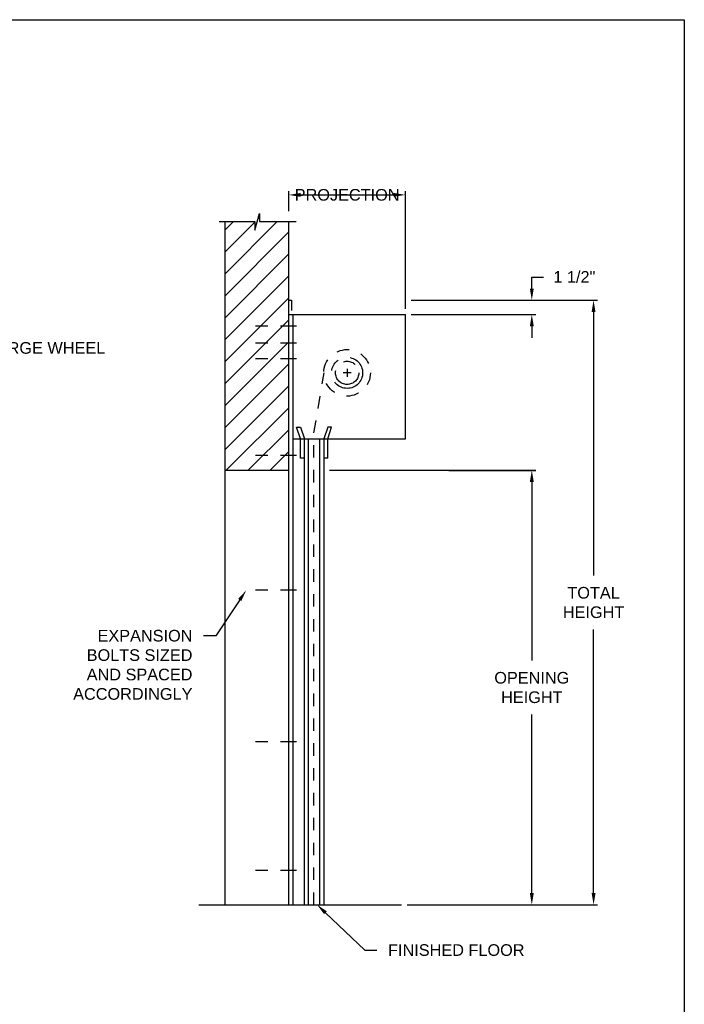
# Model space of a CAD drawing. Header units: inches. Extents: x 169.6 to 213.7, y 195.1 to 266.5.
# Tile 10 of 51: x 183.7 to 189.1, y 199.9 to 207.8. Entities that reach past the tile are written whole.
import ezdxf
from ezdxf import colors
from ezdxf.entities.mleader import LeaderData, LeaderLine
from ezdxf.math import Vec2, Vec3

# ---------------------------------------------------------------- set-up
doc = ezdxf.new("R2010")
doc.units = ezdxf.units.IN
doc.header["$LTSCALE"] = 0.25
doc.header["$MEASUREMENT"] = 0
for name, pattern in [('CENTER', [2, 1.25, -0.25, 0.25, -0.25]), ('CENTER2', [1.125, 0.75, -0.125, 0.125, -0.125]), ('HIDDEN', [0.375, 0.25, -0.125])]:
    doc.linetypes.add(name, pattern=pattern)
doc.layers.add('ANNOTATIONS', color=1, linetype='Continuous')
doc.layers.add('RHX LH F.O.H.', color=7, linetype='Continuous')
doc.styles.add('ARIAL', font='arial.ttf', dxfattribs={"height": 0.09375})
doc.dimstyles.new('STANDARD$0', dxfattribs={"dimtxt": 0.09375, "dimasz": 0.09375, "dimexe": 0.03125, "dimexo": 0.046875, "dimgap": 0.09, "dimtad": 0, "dimtih": 1, "dimtoh": 1, "dimdec": 4, "dimzin": 0, "dimdsep": 46, "dimtxsty": 'ARIAL', "dimcen": 0.09, "dimadec": 0, "dimazin": 0, "dimtfac": 1, "dimtdec": 4, "dimtofl": 0, "dimtmove": 0, "dimatfit": 1, "dimfxl": 1, "dimtolj": 1, "dimtzin": 0, "dimarcsym": 0})

# ---------------------------------------------------------------- blocks, each defined once
blk = doc.blocks.new('*D68')
at = {"layer": 'ANNOTATIONS', "color": 0, "lineweight": -2, "transparency": 16777216}
for p, q in [((187.831, 205.6409), (187.831, 205.7346)), ((187.831, 205.7346), (187.9247, 205.7346)), ((186.8598, 205.5471), (187.8622, 205.5471)), ((186.8598, 205.4321), (187.8622, 205.4321)), ((187.831, 205.3384), (187.831, 205.2446))]:
    blk.add_line(p, q, dxfattribs=at)
at = {"layer": 'ANNOTATIONS', "color": 0, "transparency": 16777216}
for points in [[(187.8153, 205.6409), (187.8466, 205.6409), (187.831, 205.5471)], [(187.8153, 205.3384), (187.8466, 205.3384), (187.831, 205.4321)]]:
    blk.add_solid(points, dxfattribs=at)
at = {"layer": 'defpoints', "color": 0, "transparency": 16777216}
for p in [(186.8129, 205.5471), (187.831, 205.5471), (186.8129, 205.4321)]:
    blk.add_point(p, dxfattribs=at)
at = {"layer": 'ANNOTATIONS', "color": 0, "transparency": 16777216, "insert": (188.1734, 205.7346), "char_height": 0.09375, "attachment_point": 5, "style": 'ARIAL'}
blk.add_mtext('\\A1;1 1/2"', dxfattribs=at)
blk = doc.blocks.new('*D69')
at = {"layer": 'ANNOTATIONS', "color": 0, "lineweight": -2, "transparency": 16777216}
for p, q in [((187.1629, 204.1787), (187.8622, 204.1787)), ((187.831, 204.085), (187.831, 202.6479)), ((187.831, 200.7759), (187.831, 202.213)), ((186.8286, 200.6821), (187.8622, 200.6821))]:
    blk.add_line(p, q, dxfattribs=at)
at = {"layer": 'ANNOTATIONS', "color": 0, "transparency": 16777216}
for points in [[(187.8153, 204.085), (187.8466, 204.085), (187.831, 204.1787)], [(187.8153, 200.7759), (187.8466, 200.7759), (187.831, 200.6821)]]:
    blk.add_solid(points, dxfattribs=at)
at = {"layer": 'defpoints', "color": 0, "transparency": 16777216}
for p in [(187.116, 204.1787), (186.7817, 200.6821), (187.831, 200.6821)]:
    blk.add_point(p, dxfattribs=at)
at = {"layer": 'ANNOTATIONS', "color": 0, "transparency": 16777216, "insert": (187.831, 202.4304), "char_height": 0.09375, "attachment_point": 5, "style": 'ARIAL'}
blk.add_mtext('\\A1;OPENING\\PHEIGHT', dxfattribs=at)
blk = doc.blocks.new('*D70')
at = {"layer": 'ANNOTATIONS', "color": 0, "lineweight": -2, "transparency": 16777216}
for p, q in [((187.0249, 205.5471), (188.3594, 205.5471)), ((188.3282, 205.4534), (188.3282, 203.3321)), ((188.3282, 200.7759), (188.3282, 202.8972)), ((186.8286, 200.6821), (188.3594, 200.6821))]:
    blk.add_line(p, q, dxfattribs=at)
at = {"layer": 'ANNOTATIONS', "color": 0, "transparency": 16777216}
for points in [[(188.3126, 205.4534), (188.3438, 205.4534), (188.3282, 205.5471)], [(188.3126, 200.7759), (188.3438, 200.7759), (188.3282, 200.6821)]]:
    blk.add_solid(points, dxfattribs=at)
at = {"layer": 'defpoints', "color": 0, "transparency": 16777216}
for p in [(186.978, 205.5471), (186.7817, 200.6821), (188.3282, 200.6821)]:
    blk.add_point(p, dxfattribs=at)
at = {"layer": 'ANNOTATIONS', "color": 0, "transparency": 16777216, "insert": (188.3282, 203.1146), "char_height": 0.09375, "attachment_point": 5, "style": 'ARIAL'}
blk.add_mtext('\\A1;TOTAL\\PHEIGHT', dxfattribs=at)
blk = doc.blocks.new('*D71')
at = {"layer": 'ANNOTATIONS', "color": 0, "lineweight": -2, "transparency": 16777216}
for p, q in [((185.8754, 206.2634), (185.8754, 206.4264)), ((186.8129, 205.479), (186.8129, 206.4264)), ((185.9692, 206.3952), (186.7192, 206.3952))]:
    blk.add_line(p, q, dxfattribs=at)
at = {"layer": 'ANNOTATIONS', "color": 0, "transparency": 16777216}
for points in [[(185.9692, 206.4108), (185.9692, 206.3796), (185.8754, 206.3952)], [(186.7192, 206.4108), (186.7192, 206.3796), (186.8129, 206.3952)]]:
    blk.add_solid(points, dxfattribs=at)
at = {"layer": 'defpoints', "color": 0, "transparency": 16777216}
for p in [(186.8129, 206.3952), (185.8754, 206.2166), (186.8129, 205.4321)]:
    blk.add_point(p, dxfattribs=at)
at = {"layer": 'ANNOTATIONS', "color": 0, "transparency": 16777216, "insert": (186.3442, 206.3952), "char_height": 0.09375, "attachment_point": 5, "style": 'ARIAL'}
blk.add_mtext('\\A1;PROJECTION', dxfattribs=at)

msp = doc.modelspace()

# ---------------------------------------------------------------- hatches: boundary and pattern name
at = {"layer": 'RHX LH F.O.H.', "linetype": 'Continuous'}
h = msp.add_hatch(dxfattribs=at)
h.set_pattern_fill('ANSI31', color=256, style=0)
h.set_pattern_definition([(45, (-7.71918, -70.93625), (-0.088388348, 0.088388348), [])])
h.paths.add_polyline_path([(185.87543, 205.44587), (185.87543, 206.18046), (185.63894, 206.18046), (185.63894, 206.24512), (185.60052, 206.11176), (185.60052, 206.18046), (185.3598, 206.18046), (185.3598, 205.63016)])
h.paths.add_polyline_path([(185.3598, 205.63016), (185.3598, 204.17874), (185.87543, 204.17874), (185.87543, 205.4321), (185.87543, 205.44587)])

# ---------------------------------------------------------------- linework, layer by layer
at = {"layer": 'ANNOTATIONS'}
for p, q in [((186.8598, 205.4321), (187.86222, 205.4321)), ((186.20355, 204.17874), (187.86222, 204.17874))]:
    msp.add_line(p, q, dxfattribs=at)
for points in [[(187.81535, 205.33835), (187.8466, 205.33835), (187.83097, 205.4321)], [(187.81535, 204.08499), (187.8466, 204.08499), (187.83097, 204.17874)]]:
    msp.add_solid(points, dxfattribs=at)
at = {"layer": 'defpoints'}
msp.add_lwpolyline([(189.05875, 195.07023), (169.58887, 195.07023), (169.58887, 207.80534), (189.05875, 207.80534)], close=True, dxfattribs=at)
at = {"layer": 'RHX LH F.O.H.', "linetype": 'Continuous'}
for p, q in [((185.31342, 206.18046), (185.60052, 206.18046)), ((185.3598, 206.18046), (185.3598, 200.6821)), ((185.60052, 206.11176), (185.63894, 206.24512)), ((185.60052, 206.18046), (185.60052, 206.11176)), ((185.63894, 206.24512), (185.63894, 206.18046)), ((185.63894, 206.18046), (185.93413, 206.18046)), ((185.87543, 200.6821), (185.87543, 206.18046)), ((185.87543, 205.54715), (185.89683, 205.54715)), ((185.89683, 205.54715), (185.89683, 205.46489)), ((185.87543, 205.4321), (186.81293, 205.4321)), ((185.90668, 205.4321), (185.90668, 200.6821)), ((186.81293, 204.4321), (186.81293, 205.4321)), ((185.96918, 204.4321), (185.93793, 204.52585)), ((185.93793, 204.52585), (185.96918, 204.52585)), ((185.96918, 204.52585), (186.00043, 204.4321)), ((186.18793, 204.52585), (186.15668, 204.4321)), ((186.18793, 204.4321), (186.21918, 204.52585)), ((186.21918, 204.52585), (186.18793, 204.52585)), ((185.90668, 204.4321), (186.81293, 204.4321)), ((185.96918, 204.27585), (185.96918, 204.4321)), ((186.00043, 200.6821), (186.00043, 204.4321)), ((186.03168, 204.4321), (186.03168, 200.6821)), ((186.12543, 200.6821), (186.12543, 204.4321)), ((186.15668, 204.4321), (186.15668, 200.6821)), ((186.18793, 204.27585), (186.18793, 204.4321)), ((186.00043, 204.27585), (185.96918, 204.27585)), ((186.18793, 204.27585), (186.15668, 204.27585)), ((185.3598, 204.17874), (185.87543, 204.17874)), ((185.15045, 200.6821), (186.78168, 200.6821))]:
    msp.add_line(p, q, dxfattribs=at)
at = {"layer": 'RHX LH F.O.H.', "linetype": 'CENTER2', "ltscale": 0.7}
for p, q in [((185.93793, 205.33835), (185.53168, 205.33835)), ((185.93793, 205.20276), (185.53168, 205.20276)), ((185.93793, 205.0766), (185.53168, 205.0766)), ((185.93793, 204.29737), (185.53168, 204.29737)), ((185.93793, 203.21335), (185.53168, 203.21335)), ((185.93793, 201.9946), (185.53168, 201.9946)), ((185.93793, 200.95706), (185.53168, 200.95706))]:
    msp.add_line(p, q, dxfattribs=at)
at = {"layer": 'RHX LH F.O.H.', "linetype": 'CENTER'}
for p, q in [((186.34418, 204.9946), (186.34418, 204.9321)), ((186.37543, 204.96335), (186.31293, 204.96335))]:
    msp.add_line(p, q, dxfattribs=at)
at = {"layer": 'RHX LH F.O.H.', "linetype": 'HIDDEN'}
for p, q in [((186.07721, 204.47999), (186.15933, 204.9635)), ((186.07721, 200.6821), (186.07721, 204.47999))]:
    msp.add_line(p, q, dxfattribs=at)
msp.add_circle((186.34418, 204.96335), 0.1875, dxfattribs=at)
at = {"layer": 'RHX LH F.O.H.', "linetype": 'CENTER'}
for radius in [0.125, 0.09375]:
    msp.add_circle((186.34418, 204.96335), radius, dxfattribs=at)

# ---------------------------------------------------------------- dimensions: what is measured, and where the dimension line sits
at = {"layer": 'ANNOTATIONS'}
dim = msp.add_linear_dim(base=(186.81293, 206.39519), p1=(185.87543, 206.21655), p2=(186.81293, 205.4321), text='PROJECTION', dimstyle='STANDARD$0', dxfattribs=at)
dim.commit()
dim.dimension.update_dxf_attribs({"geometry": '*D71', "text_midpoint": (186.34418, 206.39519), "dimtype": 160})
for base, p1, p2, text, picture, middle in [((187.83097, 205.54715), (186.81293, 205.4321), (186.81293, 205.54715), '1 1/2"', '*D68', (188.17341, 205.73465)), ((188.3282, 200.6821), (186.97805, 205.54715), (186.78168, 200.6821), 'TOTAL\\PHEIGHT', '*D70', (188.3282, 203.11462)), ((187.83097, 200.6821), (187.11601, 204.17874), (186.78168, 200.6821), 'OPENING\\PHEIGHT', '*D69', (187.83097, 202.43042))]:
    dim = msp.add_linear_dim(base=base, p1=p1, p2=p2, angle=90, text=text, dimstyle='STANDARD$0', dxfattribs=at)
    dim.commit()
    dim.dimension.update_dxf_attribs({"geometry": picture, "text_midpoint": middle})

# ---------------------------------------------------------------- leaders
ml = msp.add_multileader_mtext('Standard', dxfattribs=at)
ml.set_content('CHARGE WHEEL', color=256, style='ARIAL')
ml.set_leader_properties()
ml.build(insert=Vec2(0, 0))
ml.multileader.update_dxf_attribs({"dogleg_length": 0.36, "arrow_head_size": 0.09375})
ctx = ml.context
ctx.base_point, ctx.char_height, ctx.arrow_head_size, ctx.landing_gap_size, ctx.plane_origin = Vec3(183.24474, 205.16309), 0.09375, 0.09375, 0.09, Vec3(182.46606, 204.64402)
notes = []
notes.append((ctx, [(0, (1, 1, 0), (183.14678, 205.16309), (1, 0), 0.09796, [(0, [(183.01781, 204.94401)], 0, [])])]))
ctx.mtext.insert, ctx.mtext.flow_direction = Vec3(183.33474, 205.21076), 5
ml = msp.add_multileader_mtext('Standard', dxfattribs=at)
ml.set_content('EXPANSION BOLTS SIZED AND SPACED ACCORDINGLY', color=256, style='ARIAL')
ml.set_leader_properties()
ml.build(insert=Vec2(0, 0))
ml.multileader.update_dxf_attribs({"dogleg_length": 0.36, "arrow_head_size": 0.09375})
ctx = ml.context
ctx.base_point, ctx.char_height, ctx.arrow_head_size, ctx.landing_gap_size, ctx.plane_origin = Vec3(184.04937, 202.84729), 0.09375, 0.09375, 0.09, Vec3(180.69836, 202.41406)
ctx.text_align_type = 2
notes.append((ctx, [(1, (1, 1, 0), (185.28689, 202.84729), (-1, 0), 0.09796, [(0, [(185.53168, 203.21335)], 0, [])])]))
ctx.mtext.insert, ctx.mtext.width, ctx.mtext.alignment, ctx.mtext.flow_direction = Vec3(185.09893, 202.89496), 1.0279765, 3, 5
ml = msp.add_multileader_mtext('Standard', dxfattribs=at)
ml.set_content('FINISHED FLOOR', color=256, style='ARIAL')
ml.set_leader_properties()
ml.build(insert=Vec2(0, 0))
ml.multileader.update_dxf_attribs({"dogleg_length": 0.36, "arrow_head_size": 0.09375})
ctx = ml.context
ctx.base_point, ctx.char_height, ctx.arrow_head_size, ctx.landing_gap_size, ctx.plane_origin = Vec3(186.58361, 200.31726), 0.09375, 0.09375, 0.09, Vec3(185.79857, 199.88403)
notes.append((ctx, [(0, (1, 1, 0), (186.48565, 200.31726), (1, 0), 0.09796, [(0, [(186.10148, 200.68333)], 0, [])])]))
ctx.mtext.insert, ctx.mtext.flow_direction = Vec3(186.67361, 200.36493), 5
for ctx, leaders in notes:
    for number, flags, end, landing, length, lines in leaders:
        leader = LeaderData()
        leader.index, (leader.has_last_leader_line, leader.has_dogleg_vector, leader.attachment_direction) = number, flags
        leader.last_leader_point, leader.dogleg_vector, leader.dogleg_length = Vec3(end), Vec3(landing), length
        for number, points, colour, breaks in lines:
            line = LeaderLine()
            line.index, line.vertices, line.color, line.breaks = number, Vec3.list(points), colors.encode_raw_color(colour), breaks
            leader.lines.append(line)
        ctx.leaders.append(leader)

doc.saveas('drawing.dxf')
